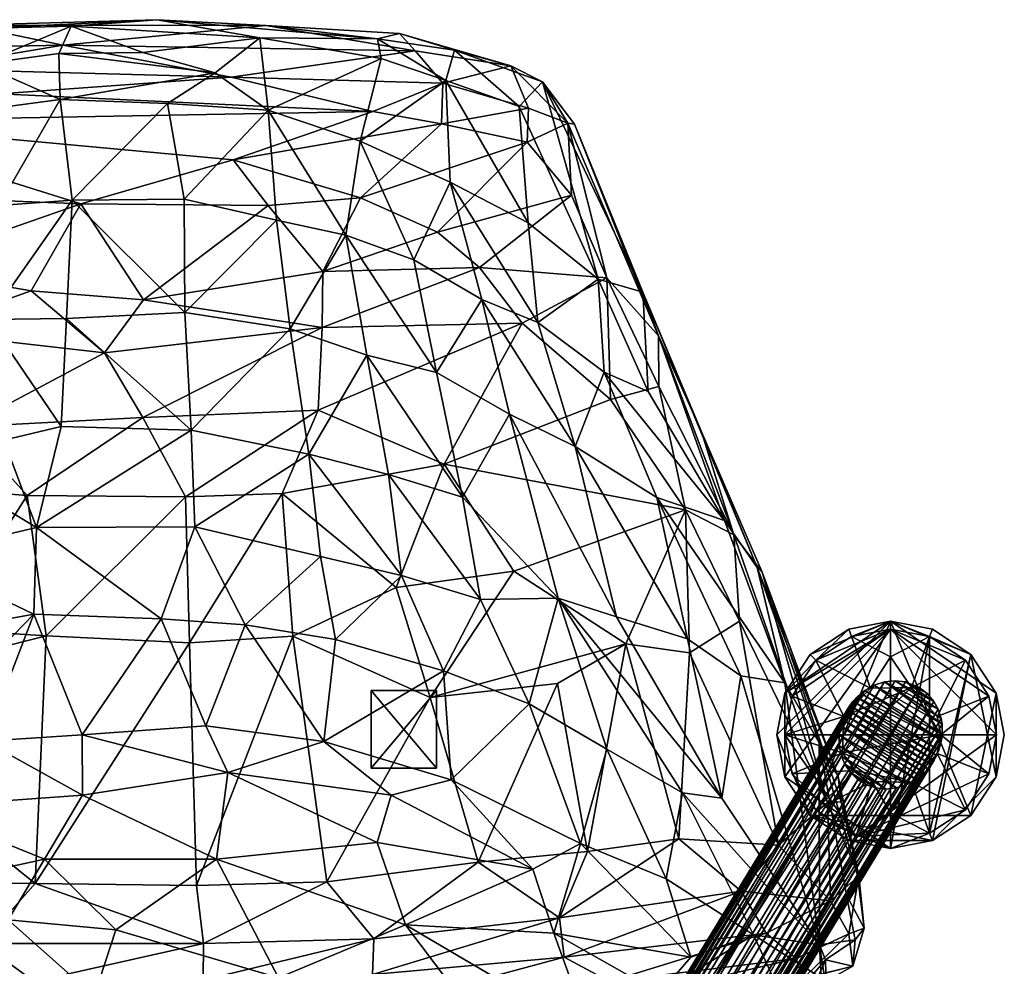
# Model space of a CAD drawing. Header units: inches. Extents: x -6.7 to 6.6, y -13 to 11.9.
# Tile 4 of 4: x -0.7 to 6.6, y 4.9 to 11.9. Entities that reach past the tile are written whole.
import ezdxf

# ---------------------------------------------------------------- set-up
doc = ezdxf.new("R2010")
doc.units = ezdxf.units.IN
doc.layers.get('0').update_dxf_attribs({"true_color": 0xc2ced6})

msp = doc.modelspace()

# ---------------------------------------------------------------- meshes
mesh = msp.add_polyface()
corners = [(-2.4921, 10.0589, 32.5094), (-1.6237, 10.0982, 33.067), (-2.5774, 10.4676, 33.5838), (-1.5339, 10.3975, 26.1082), (-0.8693, 10.5627, 26.1398), (-0.9476, 9.7135, 23.1003), (-0.4123, 11.3525, 29.0269), (-0.3237, 10.6021, 26.0642), (-1.2846, 11.2344, 29.1496), (-2.031, 10.1819, 25.9692), (-2.0741, 10.9173, 29.0053), (-2.49, 10.0407, 26.2182), (-1.1072, 11.9065, 34.6455), (0.3095, 11.9465, 32.9419), (-1.022, 11.8804, 32.9251), (-2.1222, 11.841, 34.4666), (-1.9816, 11.7859, 33.4392), (-0.8585, 11.3941, 35.5261), (0.8597, 11.5186, 35.5331), (-1.4411, 11.5808, 35.4909), (-0.3933, 11.7579, 35.3698), (-2.3922, 11.7173, 35.2502), (-2.2175, 11.3544, 35.4492), (-2.4244, 11.5697, 35.3861), (-0.4214, 11.6937, 30.9951), (-1.008, 11.6149, 30.9875), (-0.3301, 11.8982, 32.4975), (-2.4758, 11.4986, 32.7351), (-2.6789, 10.6297, 29.1162), (-1.791, 10.6365, 34.4058), (-0.6276, 9.9285, 32.8555), (-0.2595, 10.575, 34.3984), (-2.2169, 11.1895, 35.3676), (0.8736, 10.9032, 34.9556), (-2.9672, 11.013, 34.8317), (1.9142, 11.2624, 35.4529), (-2.965, 11.6069, 34.6883), (0.2023, 11.7029, 30.9836)]
mesh.append_faces([[corners[k] for k in face] for face in [(0, 1, 2), (3, 4, 5), (6, 7, 4), (8, 6, 4), (4, 3, 8), (3, 9, 10), (10, 9, 11), (12, 13, 14), (15, 12, 16), (17, 18, 19), (20, 21, 19), (19, 22, 17), (19, 21, 23), (19, 23, 22), (24, 25, 26), (8, 27, 25), (25, 24, 6), (27, 8, 10), (28, 27, 10), (21, 20, 12), (1, 29, 2), (1, 30, 31), (29, 31, 32), (33, 32, 31), (34, 29, 32), (17, 32, 35), (32, 17, 22), (18, 20, 19), (16, 36, 15), (21, 12, 15), (3, 10, 8), (14, 25, 16), (13, 26, 14), (5, 4, 7), (26, 37, 24), (12, 14, 16), (25, 14, 26), (27, 16, 25), (11, 28, 10), (25, 6, 8), (1, 31, 29)]], dxfattribs={"vtx0": -1, "vtx1": -1, "vtx2": -1})
mesh = msp.add_polyface()
corners = [(1.136, 10.5636, 34.3239), (0.8736, 10.9032, 34.9556), (-0.2595, 10.575, 34.3984), (1.8227, 10.6199, 34.3637), (2.4254, 11.172, 35.3072), (1.9142, 11.2624, 35.4529), (-2.2169, 11.1895, 35.3676), (0.509, 10.6104, 26.1236), (0.3854, 11.3215, 28.8745), (1.1365, 11.2732, 29.1526), (1.7136, 10.3425, 26.1019), (1.1978, 10.4532, 25.9666), (2.2195, 10.157, 26.1338), (1.8188, 11.0431, 29.061), (0.3095, 11.9465, 32.9419), (1.0721, 11.8108, 32.3063), (-0.3301, 11.8982, 32.4975), (0.2023, 11.7029, 30.9836), (0.7421, 11.5497, 30.3064), (-0.4214, 11.6937, 30.9951), (-0.3237, 10.6021, 26.0642), (-0.4123, 11.3525, 29.0269), (2.1131, 11.8425, 34.5418), (1.9491, 11.8028, 33.6341), (1.1186, 11.9037, 34.7071), (2.2297, 11.7149, 35.3305), (-0.3933, 11.7579, 35.3698), (0.8597, 11.5186, 35.5331), (-0.8585, 11.3941, 35.5261), (1.9751, 11.6571, 32.5949), (2.4564, 11.4928, 32.6464), (2.522, 11.7189, 34.1774), (1.5432, 10.0724, 33.038), (2.3944, 10.3652, 33.4254), (2.4344, 11.4743, 35.4262), (-1.1072, 11.9065, 34.6455), (0.2069, 9.8611, 32.7385), (2.4892, 10.7374, 29.0671)]
mesh.append_faces([[corners[k] for k in face] for face in [(0, 1, 2), (0, 3, 1), (4, 5, 1), (5, 6, 1), (7, 8, 9), (10, 11, 9), (12, 10, 13), (14, 15, 16), (17, 18, 19), (20, 21, 8), (22, 23, 24), (24, 23, 14), (25, 26, 27), (5, 27, 28), (18, 17, 15), (9, 15, 29), (13, 29, 30), (23, 15, 14), (13, 9, 29), (31, 23, 22), (24, 25, 22), (24, 26, 25), (0, 32, 3), (33, 3, 32), (25, 27, 34), (1, 3, 4), (24, 35, 26), (7, 9, 11), (10, 9, 13), (20, 8, 7), (27, 5, 34), (18, 15, 9), (15, 23, 29), (9, 8, 18), (0, 2, 36), (24, 14, 35), (30, 29, 23), (18, 8, 21), (12, 13, 37), (15, 17, 16), (18, 21, 19)]], dxfattribs={"vtx0": -1, "vtx1": -1, "vtx2": -1})
mesh = msp.add_polyface()
corners = [(1.5432, 10.0724, 33.038), (2.7072, 10.101, 32.5032), (2.3944, 10.3652, 33.4254), (3.3935, 10.639, 33.3364), (3.0624, 11.0333, 34.8258), (3.6545, 10.0238, 31.5513), (3.0715, 11.2864, 35.066), (3.3649, 11.1754, 34.5906), (3.9229, 9.9171, 30.1606), (3.1759, 11.4836, 34.4996), (3.4143, 11.1674, 34.2015), (2.4254, 11.172, 35.3072), (2.3883, 9.3185, 23.2682), (2.2195, 10.157, 26.1338), (2.7251, 9.8626, 25.9864), (3.1433, 9.6922, 26.306), (2.4892, 10.7374, 29.0671), (3.0698, 10.4338, 29.2946), (3.591, 10.0143, 29.1843), (3.0031, 11.2993, 33.1142), (2.522, 11.7189, 34.1774), (2.4564, 11.4928, 32.6464), (1.9491, 11.8028, 33.6341), (2.942, 11.6017, 35.0016), (3.9635, 9.1789, 26.8639), (4.0411, 9.5914, 29.9221), (3.0252, 9.6867, 31.2228), (1.8227, 10.6199, 34.3637), (2.4344, 11.4743, 35.4262), (1.9142, 11.2624, 35.4529), (2.2297, 11.7149, 35.3305), (1.5374, 9.6541, 31.9379), (2.1131, 11.8425, 34.5418), (1.8188, 11.0431, 29.061)]
mesh.append_faces([[corners[k] for k in face] for face in [(0, 1, 2), (1, 3, 2), (2, 3, 4), (3, 1, 5), (6, 4, 7), (8, 9, 10), (11, 4, 6), (4, 3, 7), (12, 13, 14), (15, 14, 16), (17, 18, 15), (7, 10, 9), (19, 18, 17), (20, 21, 22), (19, 17, 21), (23, 9, 20), (18, 8, 24), (25, 8, 10), (7, 5, 25), (5, 7, 3), (26, 5, 1), (19, 9, 18), (27, 2, 4), (8, 18, 9), (4, 11, 27), (7, 23, 6), (20, 9, 19), (11, 6, 28), (29, 11, 28), (7, 9, 23), (28, 23, 30), (25, 10, 7), (13, 16, 14), (15, 16, 17), (23, 28, 6), (26, 1, 31), (19, 21, 20), (30, 23, 32), (17, 16, 21), (23, 20, 32), (33, 21, 16)]], dxfattribs={"vtx0": -1, "vtx1": -1, "vtx2": -1})
mesh = msp.add_polyface()
corners = [(-0.6276, 9.9285, 32.8555), (-1.6237, 10.0982, 33.067), (-1.4797, 9.6252, 31.8526), (-2.1942, 9.2321, 30.5753), (-1.1204, 8.9144, 30.1802), (-2.4921, 10.0589, 32.5094), (-0.3661, 9.7215, 22.8985), (-0.9476, 9.7135, 23.1003), (-0.3237, 10.6021, 26.0642), (-2.031, 10.1819, 25.9692), (-1.5339, 10.3975, 26.1082), (-1.65, 9.5511, 23.1239), (-2.2102, 9.3238, 23.0512), (-2.7532, 9.1361, 23.2938), (-0.4047, 8.9178, 20.1698), (-0.8327, 8.815, 19.9851), (-2.0109, 8.5603, 20.1219), (-0.5896, 8.1648, 17.8267), (-1.4213, 8.6677, 19.8715), (-1.5062, 7.9492, 17.6803), (-2.1077, 7.8074, 17.826), (-1.6158, 7.335, 16.0346), (-2.697, 7.6287, 18.0244), (-2.4088, 7.1092, 16.1375), (-0.6078, 7.5204, 16.0199), (0.3381, 7.486, 15.8999), (0.2025, 8.9848, 30.4831), (-0.6584, 8.4035, 29.0923), (-1.6853, 8.4859, 29.049), (-2.6146, 8.6056, 28.9428), (-1.2928, 7.4072, 26.8372), (-2.5016, 7.7772, 27.2492), (-0.2595, 10.575, 34.3984), (0.2069, 9.8611, 32.7385), (-0.0818, 9.4665, 31.7021), (-2.5692, 8.3377, 20.1432), (-2.49, 10.0407, 26.2182), (-3.4107, 9.7055, 30.9846), (-0.5157, 7.358, 26.8442), (0.5194, 8.3936, 29.0771)]
mesh.append_faces([[corners[k] for k in face] for face in [(0, 1, 2), (2, 3, 4), (1, 5, 2), (6, 7, 8), (9, 10, 11), (12, 13, 9), (7, 6, 14), (7, 15, 11), (12, 11, 16), (15, 14, 17), (18, 15, 17), (19, 20, 18), (16, 18, 20), (20, 19, 21), (22, 20, 23), (24, 17, 25), (26, 4, 27), (4, 3, 28), (3, 29, 28), (27, 28, 30), (31, 28, 29), (32, 0, 33), (34, 2, 4), (10, 7, 11), (9, 11, 12), (7, 14, 15), (11, 18, 16), (12, 16, 35), (18, 17, 19), (19, 17, 24), (30, 28, 31), (0, 2, 34), (13, 36, 9), (15, 18, 11), (4, 28, 27), (37, 3, 2), (16, 20, 22), (38, 39, 27), (27, 30, 38), (34, 4, 26), (19, 24, 21)]], dxfattribs={"vtx0": -1, "vtx1": -1, "vtx2": -1})
mesh = msp.add_polyface()
corners = [(-0.0818, 9.4665, 31.7021), (0.2069, 9.8611, 32.7385), (-0.6276, 9.9285, 32.8555), (1.5432, 10.0724, 33.038), (1.5374, 9.6541, 31.9379), (2.7072, 10.101, 32.5032), (0.5145, 9.7664, 23.0661), (0.509, 10.6104, 26.1236), (1.1978, 10.4532, 25.9666), (1.2978, 9.6446, 23.1002), (1.4375, 8.7111, 20.0088), (0.562, 8.8898, 20.086), (1.5252, 7.9492, 17.6806), (0.5899, 8.1697, 17.8311), (1.7136, 10.3425, 26.1019), (1.8685, 9.448, 23.0035), (2.1268, 7.8074, 17.826), (1.6363, 7.3319, 16.028), (2.2195, 10.157, 26.1338), (2.3883, 9.3185, 23.2682), (-0.3661, 9.7215, 22.8985), (-0.3237, 10.6021, 26.0642), (-0.5896, 8.1648, 17.8267), (-0.4047, 8.9178, 20.1698), (0.2025, 8.9848, 30.4831), (0.5194, 8.3936, 29.0771), (1.5081, 9.0399, 30.3798), (1.2389, 8.4182, 29.0256), (0.5506, 7.307, 26.7344), (1.3194, 7.3571, 26.7351), (2.0882, 7.7194, 27.2761), (3.0252, 9.6867, 31.2228), (2.03, 8.5603, 20.1219), (0.963, 7.4401, 15.9562), (0.3381, 7.486, 15.8999), (2.5814, 8.3912, 20.3084), (2.4453, 8.6379, 29.1062), (-0.6584, 8.4035, 29.0923), (1.136, 10.5636, 34.3239)]
mesh.append_faces([[corners[k] for k in face] for face in [(0, 1, 2), (3, 1, 4), (4, 5, 3), (6, 7, 8), (9, 10, 11), (10, 12, 13), (9, 8, 14), (10, 9, 15), (16, 12, 10), (17, 12, 16), (18, 19, 14), (6, 20, 21), (6, 11, 20), (22, 23, 11), (24, 25, 26), (27, 25, 28), (29, 30, 27), (4, 0, 24), (4, 26, 31), (4, 1, 0), (6, 8, 9), (9, 14, 15), (10, 15, 32), (6, 21, 7), (33, 34, 13), (9, 11, 6), (10, 13, 11), (12, 33, 13), (19, 15, 14), (35, 32, 15), (36, 26, 27), (30, 36, 27), (16, 10, 32), (11, 23, 20), (22, 11, 13), (22, 13, 34), (25, 27, 26), (24, 37, 25), (4, 24, 26), (38, 1, 3)]], dxfattribs={"vtx0": -1, "vtx1": -1, "vtx2": -1})
mesh = msp.add_polyface()
corners = [(2.3883, 9.3185, 23.2682), (2.5814, 8.3912, 20.3084), (1.8685, 9.448, 23.0035), (2.7158, 7.6278, 18.0218), (2.03, 8.5603, 20.1219), (2.9317, 9.0097, 23.1715), (3.1433, 9.6922, 26.306), (3.4198, 8.7673, 23.4053), (2.7251, 9.8626, 25.9864), (3.7287, 7.4998, 19.5569), (3.635, 9.3222, 26.2767), (4.0278, 8.3887, 23.7698), (4.2564, 7.3371, 20.518), (3.9635, 9.1789, 26.8639), (3.9229, 9.9171, 30.1606), (4.5306, 8.2168, 25.0824), (4.775, 7.8683, 25.0067), (4.359, 8.8775, 27.8748), (4.8112, 7.8323, 25.4967), (4.6427, 7.4672, 25.4028), (4.6006, 8.1116, 26.4394), (4.2418, 8.2971, 27.2945), (4.0411, 9.5914, 29.9221), (4.042, 9.2152, 29.2937), (3.684, 9.1186, 29.4268), (2.0882, 7.7194, 27.2761), (2.9628, 7.8403, 27.1668), (2.4453, 8.6379, 29.1062), (3.6545, 10.0238, 31.5513), (3.591, 10.0143, 29.1843), (4.98, 7.0077, 22.1244), (3.0252, 9.6867, 31.2228), (3.2942, 7.6388, 19.0619), (2.1268, 7.8074, 17.826), (3.7973, 7.2996, 25.6769), (1.5081, 9.0399, 30.3798)]
mesh.append_faces([[corners[k] for k in face] for face in [(0, 1, 2), (1, 3, 4), (1, 0, 5), (6, 7, 8), (7, 9, 5), (7, 6, 10), (11, 12, 7), (13, 14, 15), (15, 14, 16), (11, 10, 15), (17, 16, 14), (17, 18, 16), (19, 20, 21), (22, 20, 17), (23, 21, 20), (18, 17, 20), (22, 23, 20), (24, 21, 23), (25, 26, 27), (24, 27, 21), (17, 14, 22), (23, 22, 28), (24, 23, 28), (13, 10, 29), (30, 15, 16), (28, 31, 24), (24, 31, 27), (0, 8, 5), (1, 5, 32), (7, 10, 11), (3, 33, 4), (32, 3, 1), (7, 5, 8), (9, 32, 5), (29, 10, 6), (10, 13, 15), (26, 34, 21), (35, 27, 31), (12, 9, 7), (11, 15, 30), (27, 26, 21)]], dxfattribs={"vtx0": -1, "vtx1": -1, "vtx2": -1})
mesh = msp.add_polyface()
corners = [(1.5252, 7.9492, 17.6806), (1.6363, 7.3319, 16.028), (0.963, 7.4401, 15.9562), (1.5484, 6.5728, 14.2992), (2.0501, 6.1723, 13.8033), (0.835, 6.3409, 13.6594), (2.4964, 6.287, 14.2778), (-0.2499, 6.6208, 14.0469), (0.6717, 6.689, 14.2381), (-0.1586, 4.6762, 12.0898), (0.0021, 5.1699, 12.3932), (1.2123, 4.8128, 12.2333), (0.752, 5.6952, 12.8478), (2.1574, 5.2056, 12.7071), (-0.2452, 6.1708, 13.358), (-0.529, 5.6943, 12.835), (-0.5157, 7.358, 26.8442), (0.5506, 7.307, 26.7344), (0.5194, 8.3936, 29.0771), (-0.5997, 5.5144, 23.1451), (0.601, 5.4984, 23.1131), (0.6505, 4.794, 21.4633), (0.655, 5.0681, 22.1694), (-0.6063, 4.7836, 21.4348), (0.5342, 4.5344, 20.5407), (1.3194, 7.3571, 26.7351), (2.3411, 6.8994, 25.5598), (1.571, 5.5273, 23.0714), (2.6977, 5.6719, 23.1152), (1.9213, 5.1019, 22.0913), (1.9109, 4.8365, 21.4016), (-0.6078, 7.5204, 16.0199), (0.3381, 7.486, 15.8999), (1.9454, 5.8204, 13.2623), (2.8113, 4.3385, 12.3235), (2.0882, 7.7194, 27.2761), (0.8094, 4.4508, 12.0401), (1.2389, 8.4182, 29.0256), (2.0668, 4.6236, 20.6063), (2.4398, 7.0987, 16.1203)]
mesh.append_faces([[corners[k] for k in face] for face in [(0, 1, 2), (3, 4, 5), (4, 3, 6), (7, 8, 5), (9, 10, 11), (11, 12, 13), (5, 12, 14), (10, 15, 12), (16, 17, 18), (19, 20, 17), (21, 22, 23), (24, 21, 23), (25, 17, 20), (26, 25, 27), (27, 20, 22), (28, 27, 29), (29, 22, 21), (30, 21, 24), (31, 32, 7), (32, 2, 8), (2, 1, 3), (32, 8, 7), (33, 12, 5), (3, 5, 8), (13, 12, 33), (11, 13, 34), (12, 15, 14), (35, 25, 26), (9, 11, 36), (10, 12, 11), (7, 5, 14), (22, 20, 19), (37, 17, 25), (25, 20, 27), (27, 22, 29), (29, 21, 30), (30, 24, 38), (2, 3, 8), (39, 3, 1), (33, 5, 4)]], dxfattribs={"vtx0": -1, "vtx1": -1, "vtx2": -1})
mesh = msp.add_polyface()
corners = [(4.2564, 7.3371, 20.518), (4.0278, 8.3887, 23.7698), (4.6516, 7.0597, 20.8366), (4.98, 7.0077, 22.1244), (5.2374, 5.0564, 15.6717), (5.2356, 6.5629, 21.7134), (4.775, 7.8683, 25.0067), (5.3771, 6.311, 21.8948), (4.8112, 7.8323, 25.4967), (5.3986, 6.1231, 22.2189), (5.5311, 5.5719, 20.9419), (5.4392, 5.4273, 18.3304), (4.5117, 6.1505, 17.1164), (4.6006, 8.1116, 26.4394), (5.2967, 6.1185, 22.5631), (5.4576, 5.1395, 20.0118), (5.32, 5.3852, 21.0563), (4.6427, 7.4672, 25.4028), (4.9326, 5.7998, 22.4523), (4.6544, 5.456, 21.9081), (4.2703, 7.2313, 25.2906), (4.1902, 5.8478, 22.9257), (4.2418, 8.2971, 27.2945), (3.7973, 7.2996, 25.6769), (3.7287, 7.4998, 19.5569), (4.7476, 5.1318, 14.5633), (4.0968, 5.5479, 14.4376), (4.2189, 6.1892, 16.4785), (5.52, 5.5738, 19.831), (5.5711, 5.1816, 19.3758), (3.6559, 6.5149, 16.2535), (3.4604, 5.8121, 14.182), (4.2815, 4.9647, 13.5919), (4.8425, 5.1441, 21.0024), (3.2942, 7.6388, 19.0619), (3.3036, 5.2594, 22.0565)]
mesh.append_faces([[corners[k] for k in face] for face in [(0, 1, 2), (2, 1, 3), (3, 4, 2), (5, 3, 6), (7, 5, 6), (8, 7, 6), (7, 9, 10), (4, 5, 11), (2, 4, 12), (5, 4, 3), (8, 13, 14), (9, 14, 10), (15, 10, 16), (9, 7, 8), (14, 13, 17), (18, 19, 16), (18, 20, 21), (18, 14, 17), (20, 17, 22), (20, 18, 17), (23, 20, 22), (20, 23, 21), (19, 18, 21), (0, 12, 24), (12, 0, 2), (25, 26, 27), (12, 4, 27), (27, 4, 25), (28, 29, 11), (28, 7, 10), (16, 14, 18), (7, 28, 5), (29, 28, 10), (9, 8, 14), (14, 16, 10), (27, 26, 30), (31, 26, 32), (19, 33, 16), (28, 11, 5), (12, 27, 34), (21, 35, 19)]], dxfattribs={"vtx0": -1, "vtx1": -1, "vtx2": -1})
mesh = msp.add_polyface()
corners = [(2.4398, 7.0987, 16.1203), (2.1268, 7.8074, 17.826), (2.7158, 7.6278, 18.0218), (3.0765, 6.8511, 16.2584), (3.2942, 7.6388, 19.0619), (3.7287, 7.4998, 19.5569), (4.5117, 6.1505, 17.1164), (3.4604, 5.8121, 14.182), (3.1045, 5.6214, 13.5908), (2.4964, 6.287, 14.2778), (3.2618, 5.1438, 13.0883), (2.1574, 5.2056, 12.7071), (2.8113, 4.3385, 12.3235), (3.5307, 4.3979, 12.5879), (4.051, 4.6984, 13.1264), (2.3411, 6.8994, 25.5598), (3.7973, 7.2996, 25.6769), (2.9628, 7.8403, 27.1668), (3.2881, 7.0031, 25.3853), (2.6977, 5.6719, 23.1152), (3.5126, 5.7518, 23.0074), (3.3036, 5.2594, 22.0565), (4.1902, 5.8478, 22.9257), (1.9213, 5.1019, 22.0913), (1.9109, 4.8365, 21.4016), (4.6544, 5.456, 21.9081), (3.3373, 4.9657, 21.2907), (2.0668, 4.6236, 20.6063), (1.9952, 4.4474, 19.5257), (3.7263, 4.6409, 19.7186), (1.5484, 6.5728, 14.2992), (3.6559, 6.5149, 16.2535), (4.0968, 5.5479, 14.4376), (1.9454, 5.8204, 13.2623), (2.0501, 6.1723, 13.8033), (1.571, 5.5273, 23.0714), (3.676, 4.7839, 20.4662), (3.5971, 4.5117, 18.5994), (4.2189, 6.1892, 16.4785), (4.2815, 4.9647, 13.5919), (1.6363, 7.3319, 16.028), (2.0882, 7.7194, 27.2761)]
mesh.append_faces([[corners[k] for k in face] for face in [(0, 1, 2), (3, 2, 4), (5, 6, 4), (7, 8, 9), (8, 7, 10), (8, 10, 11), (12, 11, 13), (13, 10, 14), (15, 16, 17), (18, 15, 19), (16, 18, 20), (20, 19, 21), (22, 20, 21), (21, 23, 24), (25, 21, 26), (26, 24, 27), (27, 28, 29), (0, 9, 30), (0, 3, 9), (3, 31, 7), (31, 32, 7), (33, 34, 8), (3, 4, 31), (34, 9, 8), (11, 10, 13), (15, 35, 19), (18, 19, 20), (16, 20, 22), (26, 27, 36), (29, 28, 37), (38, 31, 4), (7, 39, 10), (15, 18, 16), (3, 7, 9), (40, 1, 0), (0, 2, 3), (8, 11, 33), (15, 17, 41), (19, 23, 21), (21, 24, 26), (27, 29, 36)]], dxfattribs={"vtx0": -1, "vtx1": -1, "vtx2": -1})
mesh = msp.add_polyface()
corners = [(-1.4867, 6.0837, 13.4491), (-2.3665, 5.7475, 13.362), (-2.2914, 6.2947, 14.1634), (-0.2452, 6.1708, 13.358), (-0.9726, 6.5746, 14.0895), (-0.529, 5.6943, 12.835), (-1.7306, 5.4317, 12.8103), (-0.7992, 5.2443, 12.4828), (-3.0386, 5.1825, 13.0158), (-2.1174, 4.8303, 12.4281), (-0.9853, 4.647, 12.1297), (0.0021, 5.1699, 12.3932), (-0.1586, 4.6762, 12.0898), (-0.9946, 5.0684, 22.1578), (0.655, 5.0681, 22.1694), (-0.5997, 5.5144, 23.1451), (-1.2928, 7.4072, 26.8372), (-2.3219, 6.9, 25.5609), (-0.5157, 7.358, 26.8442), (-0.6382, 4.5437, 20.5546), (-0.6063, 4.7836, 21.4348), (-1.9042, 4.8146, 21.3343), (-1.5728, 5.5221, 23.0576), (-2.6811, 5.6211, 23.0178), (-2.6861, 5.1982, 22.113), (-1.5276, 6.5734, 14.3007), (-0.6078, 7.5204, 16.0199), (-1.6158, 7.335, 16.0346), (-2.4088, 7.1092, 16.1375), (-1.1475, 4.2915, 12.0494), (-2.2524, 4.1472, 12.1092), (-2.0097, 4.6304, 20.6398), (-0.9925, 4.4243, 19.7563), (-2.5016, 7.7772, 27.2492), (-0.2499, 6.6208, 14.0469), (-2.1077, 7.8074, 17.826), (0.5506, 7.307, 26.7344), (0.5342, 4.5344, 20.5407)]
mesh.append_faces([[corners[k] for k in face] for face in [(0, 1, 2), (3, 0, 4), (0, 3, 5), (1, 0, 6), (6, 5, 7), (8, 6, 9), (6, 7, 10), (5, 11, 7), (7, 11, 12), (13, 14, 15), (16, 17, 18), (19, 20, 21), (22, 15, 17), (23, 24, 22), (13, 22, 24), (4, 25, 26), (27, 25, 28), (12, 29, 10), (0, 5, 6), (1, 6, 8), (10, 30, 9), (20, 13, 21), (19, 31, 32), (16, 33, 17), (22, 17, 23), (25, 27, 26), (25, 4, 0), (3, 4, 34), (22, 13, 15), (25, 2, 28), (35, 27, 28), (0, 2, 25), (6, 10, 9), (7, 12, 10), (15, 36, 18), (14, 13, 20), (37, 20, 19), (17, 15, 18), (19, 21, 31), (13, 24, 21), (26, 34, 4)]], dxfattribs={"vtx0": -1, "vtx1": -1, "vtx2": -1})
mesh = msp.add_polyface()
corners = [(4.9206, 6.6203), (4.9206, 6.6203, 0.1063), (4.98, 6.3088), (4.98, 6.3088, 0.1063), (4.98, 6.9319), (4.98, 6.9319, 0.1063), (5.1685, 6.0218), (5.1685, 6.0218, 0.1063), (5.1685, 7.2189), (5.1685, 7.2189, 0.1063), (5.2103, 7.1771, 0.1063), (5.4555, 5.8333), (5.4555, 5.8333, 0.1063), (5.4555, 7.4074), (5.4555, 7.4074, 0.1063), (5.4772, 7.3525, 0.1063), (5.7671, 5.7739), (5.7671, 5.7739, 0.1063), (5.7671, 7.4077, 0.1063), (5.7671, 7.4668), (5.7671, 7.4668, 0.1063), (6.0569, 5.8882, 0.1063), (6.0569, 7.3525, 0.1063), (6.0786, 5.8333), (6.0786, 5.8333, 0.1063), (6.0786, 7.4074), (6.0786, 7.4074, 0.1063), (6.3656, 6.0218), (6.3656, 6.0218, 0.1063), (6.3656, 7.2189), (6.3656, 7.2189, 0.1063), (6.5541, 6.3088), (6.5541, 6.3088, 0.1063), (6.5541, 6.9319), (6.5541, 6.9319, 0.1063), (6.6135, 6.6203), (6.6135, 6.6203, 0.1063)]
mesh.append_faces([[corners[k] for k in face] for face in [(20, 22, 26)]], dxfattribs={"vtx0": -1, "vtx1": -1})
mesh.append_faces([[corners[k] for k in face] for face in [(19, 27, 6), (6, 0, 19), (19, 33, 27), (22, 21, 30), (22, 17, 21), (24, 32, 30), (24, 30, 21), (18, 3, 17), (17, 22, 18), (18, 10, 5), (5, 3, 18), (18, 15, 10), (22, 20, 18), (10, 15, 14), (15, 18, 20)]], dxfattribs={"vtx0": -1, "vtx1": -1, "vtx2": -1})
mesh.append_faces([[corners[k] for k in face] for face in [(19, 4, 8), (19, 29, 33), (33, 31, 27), (17, 3, 7), (19, 20, 26), (26, 25, 19), (29, 30, 34), (34, 33, 29), (25, 26, 30), (30, 29, 25), (33, 34, 36), (36, 35, 33), (31, 32, 28), (28, 27, 31), (23, 24, 17), (17, 16, 23), (27, 28, 24), (24, 23, 27), (35, 36, 32), (32, 31, 35), (32, 34, 30), (16, 17, 12), (12, 11, 16), (6, 7, 3), (3, 2, 6), (11, 12, 7), (7, 6, 11), (2, 3, 1), (1, 0, 2), (4, 5, 9), (9, 8, 4), (13, 14, 20), (20, 19, 13), (8, 9, 14), (14, 13, 8), (0, 1, 5), (5, 4, 0), (10, 9, 5)]], dxfattribs={"vtx0": -1, "vtx2": -1})
mesh.append_faces([[corners[k] for k in face] for face in [(35, 31, 33), (16, 11, 23), (25, 29, 19), (1, 3, 5)]], dxfattribs={"vtx1": -1})
mesh.append_faces([[corners[k] for k in face] for face in [(0, 4, 19), (11, 6, 23), (27, 23, 6), (30, 26, 22), (17, 24, 21), (20, 14, 15), (14, 9, 10)]], dxfattribs={"vtx1": -1, "vtx2": -1})
mesh.append_faces([[corners[k] for k in face] for face in [(8, 13, 19), (6, 2, 0), (7, 12, 17), (32, 36, 34), (24, 28, 32)]], dxfattribs={"vtx2": -1})
mesh = msp.add_polyface()
corners = [(4.9797, 6.6203, 0.1063), (5.035, 6.3305, 0.1063), (5.035, 6.9102, 0.1063), (5.2103, 6.0636, 0.1063), (5.2103, 7.1771, 0.1063), (5.409, 6.4883, 0.5588), (5.4193, 6.758, 0.5591), (5.4772, 7.3525, 0.1063), (5.5026, 6.3559, 0.5591), (5.5101, 5.8641, 0.1068), (5.6182, 6.9681, 0.5616), (5.6294, 6.2726, 0.5591), (5.7671, 6.0396, 0.3327), (5.7671, 7.201, 0.3327), (5.7671, 7.4077, 0.1063), (5.9217, 6.9742, 0.5583), (5.9223, 6.266, 0.5575), (6.0569, 5.8882, 0.1063), (6.0569, 7.3525, 0.1063), (6.1148, 6.4827, 0.5591), (6.1148, 6.758, 0.5591), (6.1411, 6.6203, 0.5591), (6.3238, 6.0636, 0.1063), (6.3238, 7.1771, 0.1063), (6.4992, 6.3305, 0.1063), (6.4992, 6.9102, 0.1063), (6.5545, 6.6203, 0.1063)]
mesh.append_faces([[corners[k] for k in face] for face in [(1, 9, 3)]], dxfattribs={"vtx0": -1})
mesh.append_faces([[corners[k] for k in face] for face in [(0, 9, 1), (24, 9, 26), (7, 13, 14), (17, 12, 9)]], dxfattribs={"vtx0": -1, "vtx1": -1})
mesh.append_faces([[corners[k] for k in face] for face in [(21, 20, 15), (21, 16, 19), (5, 16, 21), (21, 15, 5), (15, 10, 6), (6, 5, 15), (8, 11, 16), (16, 5, 8), (26, 9, 0), (0, 14, 26), (5, 6, 0), (6, 10, 4), (11, 8, 3), (16, 11, 12), (11, 9, 12), (8, 5, 1), (13, 10, 15), (13, 7, 10), (19, 16, 22), (21, 19, 24), (25, 20, 21), (15, 20, 23), (17, 16, 12), (15, 18, 13)]], dxfattribs={"vtx0": -1, "vtx1": -1, "vtx2": -1})
mesh.append_faces([[corners[k] for k in face] for face in [(14, 2, 4), (14, 23, 25), (9, 24, 22), (21, 26, 25), (13, 18, 14), (10, 7, 4), (6, 2, 0), (5, 0, 1), (6, 4, 2), (19, 22, 24), (16, 17, 22), (15, 23, 18), (20, 25, 23)]], dxfattribs={"vtx0": -1, "vtx2": -1})
mesh.append_faces([[corners[k] for k in face] for face in [(0, 2, 14), (25, 26, 14), (3, 9, 11), (1, 3, 8), (24, 26, 21)]], dxfattribs={"vtx1": -1, "vtx2": -1})
mesh.append_faces([[corners[k] for k in face] for face in [(4, 7, 14), (22, 17, 9), (14, 18, 23)]], dxfattribs={"vtx2": -1})
mesh = msp.add_polyface()
corners = [(2.5534, 1.9632, 12.2088), (2.5621, 1.8083, 12.2182), (2.5994, 2.1153, 12.1995), (2.6287, 1.6688, 12.2267), (2.6936, 2.2445, 12.1917), (2.747, 1.5723, 12.2326), (2.8225, 2.3317, 12.1864), (2.8956, 1.5385, 12.2346), (2.9737, 1.547, 12.2341), (2.9754, 2.3645, 12.1844), (3.0483, 1.5712, 12.2327), (3.1241, 2.3308, 12.1864), (3.1774, 1.6585, 12.2273), (3.2424, 2.2343, 12.1923), (3.2716, 1.7875, 12.2195), (3.309, 2.0947, 12.2008), (3.3177, 1.9398, 12.2102), (4.3144, 3.878, 6.3969), (4.3882, 4.6939, 6.3717), (5.3837, 6.6203, 0.5591), (5.3843, 6.5408, 0.5591), (5.3953, 6.691, 0.5591), (5.4008, 6.4628, 0.5591), (5.4087, 6.7347, 0.5591), (5.4248, 6.7724, 0.5591), (5.4262, 6.4025, 0.5591), (5.4432, 6.8074, 0.5591), (5.4646, 6.8407, 0.5591), (5.4679, 6.3403, 0.5591), (5.4888, 6.8721, 0.5591), (5.5157, 6.9011, 0.5591), (5.5238, 6.2869, 0.5591), (5.5451, 6.9278, 0.5591), (5.5768, 6.9518, 0.5591), (5.5868, 6.2491, 0.5591), (5.6462, 6.9903, 0.5591), (5.6565, 6.2257, 0.5591), (5.7219, 7.0148, 0.5591), (5.7333, 6.2174, 0.5591), (5.8009, 7.0233, 0.5591), (5.8123, 6.2259, 0.5591), (5.8776, 7.015, 0.5591), (5.8879, 6.2504, 0.5591), (5.9573, 6.2889, 0.5591), (5.9799, 6.9743, 0.5591), (5.989, 6.3128, 0.5591), (6.0185, 6.3395, 0.5591), (6.0398, 6.9286, 0.5591), (6.0453, 6.3686, 0.5591), (6.0695, 6.3999, 0.5591), (6.0888, 6.8702, 0.5591), (6.0909, 6.4332, 0.5591), (6.1094, 6.4682, 0.5591), (6.1201, 6.8129, 0.5591), (6.1254, 6.5059, 0.5591), (6.1429, 6.7421, 0.5591), (6.1454, 6.5811, 0.5591), (6.1499, 6.6999, 0.5591), (6.1505, 6.6203, 0.5591)]
mesh.append_faces([[corners[k] for k in face] for face in [(47, 41, 44), (5, 1, 3)]], dxfattribs={"vtx0": -1})
mesh.append_faces([[corners[k] for k in face] for face in [(33, 56, 32), (30, 54, 29), (26, 49, 24), (24, 48, 23), (38, 22, 40), (25, 36, 28), (34, 28, 36), (36, 25, 38), (41, 50, 39), (55, 37, 53), (48, 24, 49), (40, 20, 42), (58, 35, 57), (4, 14, 6), (8, 0, 7), (5, 17, 7), (38, 17, 36), (34, 5, 31), (9, 18, 6), (21, 2, 23), (24, 2, 26), (35, 6, 37), (37, 18, 39), (53, 15, 55), (55, 15, 57), (8, 40, 10), (7, 17, 8), (42, 10, 40), (58, 16, 56), (52, 14, 51), (51, 14, 49), (48, 12, 46)]], dxfattribs={"vtx0": -1, "vtx1": -1})
mesh.append_faces([[corners[k] for k in face] for face in [(17, 5, 36), (18, 37, 6), (11, 41, 18), (8, 17, 40)]], dxfattribs={"vtx0": -1, "vtx1": -1, "vtx2": -1})
mesh.append_faces([[corners[k] for k in face] for face in [(46, 21, 23), (43, 19, 21), (58, 33, 35), (38, 25, 22), (57, 35, 37), (21, 45, 43), (27, 52, 51), (33, 58, 56), (6, 14, 16), (15, 11, 9), (16, 9, 6), (10, 2, 0), (1, 5, 7), (0, 8, 10), (7, 0, 1), (3, 25, 28), (3, 28, 31), (25, 3, 1), (21, 0, 2), (4, 32, 30), (6, 35, 33), (15, 53, 50), (50, 13, 15), (13, 47, 44), (44, 11, 13), (16, 58, 57), (57, 15, 16), (18, 41, 39), (13, 50, 47), (12, 48, 49), (49, 14, 12), (14, 54, 56), (56, 16, 14), (12, 43, 45), (43, 12, 10), (10, 42, 43), (12, 45, 46), (14, 52, 54)]], dxfattribs={"vtx0": -1, "vtx2": -1})
mesh.append_faces([[corners[k] for k in face] for face in [(31, 28, 34), (13, 11, 15)]], dxfattribs={"vtx1": -1})
mesh.append_faces([[corners[k] for k in face] for face in [(20, 19, 42), (30, 32, 56), (27, 29, 52), (51, 49, 26), (26, 27, 51), (22, 20, 40), (47, 50, 41), (55, 57, 37), (50, 53, 39), (48, 46, 23), (43, 42, 19), (46, 45, 21), (56, 54, 30), (54, 52, 29), (37, 39, 53), (12, 14, 4), (4, 2, 12), (16, 15, 9), (10, 12, 2), (34, 36, 5), (5, 3, 31), (22, 25, 1), (20, 22, 1), (19, 20, 0), (1, 0, 20), (21, 19, 0), (27, 26, 2), (2, 4, 27), (33, 32, 4), (4, 6, 33), (24, 23, 2), (29, 27, 4), (30, 29, 4), (9, 11, 18), (44, 41, 11), (38, 40, 17)]], dxfattribs={"vtx1": -1, "vtx2": -1})
mesh = msp.add_polyface()
corners = [(1.9023, 6.3724, 19.0925), (1.9023, 6.3724, 19.5328), (1.9023, 6.9502, 19.0925), (1.9023, 6.9502, 19.5328), (2.3882, 6.3724, 19.0925), (2.3882, 6.3724, 19.5328), (2.3882, 6.9502, 19.0925), (2.3882, 6.9502, 19.5328)]
mesh.append_faces([[corners[k] for k in face] for face in [(6, 5, 4), (5, 6, 7)]], dxfattribs={"vtx0": -1})
mesh.append_faces([[corners[k] for k in face] for face in [(0, 2, 6), (6, 4, 0), (2, 3, 7), (7, 6, 2), (3, 1, 5), (5, 7, 3), (1, 0, 4), (4, 5, 1), (2, 0, 1), (1, 3, 2)]], dxfattribs={"vtx2": -1})
mesh = msp.add_polyface()
corners = [(5.2374, 5.0564, 15.6717), (5.2885, 4.7384, 15.1261), (5.2517, 4.8128, 14.9439), (5.2829, 4.9469, 16.0404), (5.1807, 4.7128, 15.3415), (5.1752, 4.8226, 16.0596), (3.9609, 4.4228, 15.6996), (5.2, 4.3945, 14.7387), (4.2815, 4.9647, 13.5919), (4.0968, 5.5479, 14.4376), (4.7476, 5.1318, 14.5633), (5.0162, 4.5486, 13.9445), (4.051, 4.6984, 13.1264), (5.4392, 5.4273, 18.3304), (5.5029, 5.0945, 17.9552), (5.4862, 4.8986, 18.4294), (5.5311, 5.5719, 20.9419), (5.4576, 5.1395, 20.0118), (5.5711, 5.1816, 19.3758), (5.1641, 4.7181, 17.9001), (5.1136, 4.8051, 19.2042), (3.3373, 4.9657, 21.2907), (3.676, 4.7839, 20.4662), (4.8425, 5.1441, 21.0024), (4.1947, 4.5821, 16.3068), (4.8379, 4.6618, 18.42), (3.5971, 4.5117, 18.5994), (5.0658, 4.9552, 20.1093), (3.7263, 4.6409, 19.7186), (5.4085, 4.2044, 14.1642), (3.2618, 5.1438, 13.0883), (5.32, 5.3852, 21.0563), (4.6544, 5.456, 21.9081)]
mesh.append_faces([[corners[k] for k in face] for face in [(0, 1, 2), (3, 1, 0), (3, 4, 1), (4, 3, 5), (6, 4, 5), (7, 1, 4), (8, 9, 10), (11, 12, 10), (13, 14, 0), (5, 3, 15), (14, 3, 0), (16, 17, 18), (19, 15, 20), (15, 19, 5), (15, 17, 20), (21, 22, 23), (24, 25, 26), (20, 27, 28), (22, 28, 27), (19, 25, 24), (19, 24, 5), (10, 0, 2), (15, 14, 18), (19, 20, 25), (3, 14, 15), (1, 29, 2), (2, 29, 11), (15, 18, 17), (12, 30, 8), (27, 31, 23), (20, 28, 26), (17, 31, 27), (17, 27, 20), (18, 14, 13), (6, 5, 24), (8, 10, 12), (21, 23, 32), (22, 27, 23), (2, 11, 10), (20, 26, 25)]], dxfattribs={"vtx0": -1, "vtx1": -1, "vtx2": -1})

doc.saveas('drawing.dxf')
